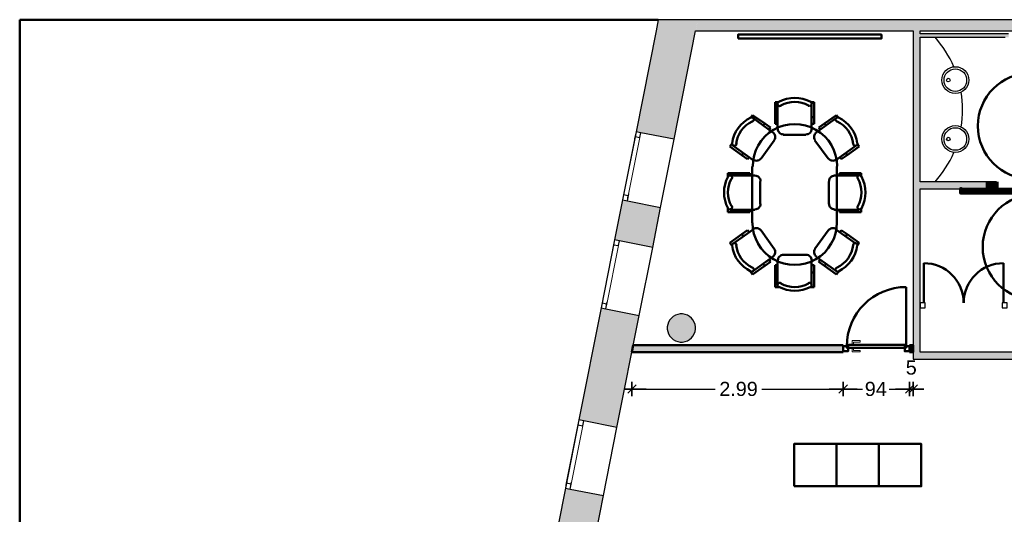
# Model space of a CAD drawing. Header units: metres. Extents: x -1 to 430, y -6 to 31.
# Tile 3 of 11: x 392 to 406, y 21 to 28. Entities that reach past the tile are written whole.
import ezdxf

# ---------------------------------------------------------------- set-up
doc = ezdxf.new("R2010")
doc.units = ezdxf.units.M
doc.header["$PDMODE"] = 65
for name, pattern in [('CONTINUA', [0]), ('PUNKT', [6.35, 0, -6.35]), ('VERDECKT', [9.525, 6.35, -3.175])]:
    doc.linetypes.add(name, pattern=pattern)
for name, color, linetype, lineweight in [('3D P4 MURS', 7, 'CONTINUA', 25), ('3D P4 MURS NOUS', 7, 'CONTINUA', 25), ('3D P4 PILAR', 7, 'CONTINUA', 25), ('P4 ESCALES 2D', 7, 'CONTINUA', 25), ('P4 MAMPARES', 7, 'CONTINUA', 25), ('P4 MOBLES', 7, 'CONTINUA', 25)]:
    doc.layers.add(name, color=color, linetype=linetype, lineweight=lineweight)
doc.styles.add('ARIAL', font='arial.ttf')
doc.dimstyles.new('DIMSTYLE_2', dxfattribs={"dimtxt": 0.2, "dimasz": 0.2, "dimexe": 0, "dimexo": 1e-06, "dimgap": 0.1, "dimtad": 0, "dimrnd": 0.01, "dimzin": 4, "dimdsep": 46, "dimtxsty": 'ARIAL', "dimblk1": 'ALL_ML_STRICH', "dimblk2": 'ALL_ML_STRICH', "dimsah": 1, "dimcen": 0, "dimse1": 1, "dimse2": 1, "dimclrd": 2, "dimclre": 2, "dimclrt": 2, "dimadec": 0, "dimazin": 0, "dimtfac": 1, "dimtdec": 0, "dimtix": 1, "dimtmove": 2, "dimatfit": 3, "dimfxl": 0, "dimtzin": 0, "dimlwd": 0, "dimlwe": 35, "dimarcsym": 0})
doc.dimstyles.new('DIMSTYLE_3', dxfattribs={"dimtxt": 0.2, "dimasz": 0.2, "dimexe": 0, "dimexo": 1e-06, "dimgap": 0.1, "dimtad": 0, "dimdec": 0, "dimlfac": 100, "dimrnd": 1, "dimzin": 4, "dimdsep": 46, "dimtxsty": 'ARIAL', "dimblk1": 'ALL_ML_STRICH', "dimblk2": 'ALL_ML_STRICH', "dimsah": 1, "dimcen": 0, "dimse1": 1, "dimse2": 1, "dimclrd": 2, "dimclre": 2, "dimclrt": 2, "dimadec": 0, "dimazin": 0, "dimtfac": 1, "dimtdec": 0, "dimtix": 1, "dimtmove": 2, "dimatfit": 3, "dimfxl": 0, "dimtzin": 0, "dimlwd": 0, "dimlwe": 35, "dimarcsym": 0})
doc.dimstyles.new('DIMSTYLE_4', dxfattribs={"dimtxt": 0.2, "dimasz": 0.2, "dimexe": 0, "dimexo": 1e-06, "dimgap": 0.1, "dimtad": 2, "dimdec": 0, "dimlfac": 100, "dimrnd": 1, "dimzin": 4, "dimdsep": 46, "dimtxsty": 'ARIAL', "dimblk1": 'ALL_ML_STRICH', "dimblk2": 'ALL_ML_STRICH', "dimsah": 1, "dimcen": 0, "dimse1": 1, "dimse2": 1, "dimclrd": 2, "dimclre": 2, "dimclrt": 2, "dimadec": 0, "dimazin": 0, "dimtfac": 1, "dimtdec": 0, "dimtix": 1, "dimtmove": 2, "dimatfit": 3, "dimfxl": 0, "dimtvp": 1.2, "dimtzin": 0, "dimlwd": 0, "dimlwe": 35, "dimarcsym": 0})

# ---------------------------------------------------------------- blocks, each defined once
blk = doc.blocks.new('_CLOSEDFILLED')
at = {"color": 0, "linetype": 'ByBlock', "lineweight": -2}
blk.add_solid([(-1, 0), (0, 0), (-1, 0)], dxfattribs=at)
blk = doc.blocks.new('OBJETO_COMPLEJO_1')
at = {"layer": 'P4 MOBLES', "color": 202, "linetype": 'CONTINUA', "lineweight": 50, "transparency": 33554687}
for p, q in [((402.435, 27.059), (402.384, 27.059)), ((402.384, 27.059), (402.384, 26.848)), ((402.418, 27.034), (402.418, 26.678)), ((402.884, 27.059), (402.935, 27.059)), ((402.897, 26.678), (402.897, 27.034)), ((402.935, 27.059), (402.935, 26.848)), ((402.033, 26.839), (402.063, 26.877)), ((402.063, 26.877), (402.236, 26.759)), ((402.35, 26.628), (402.067, 26.835)), ((402.236, 26.759), (402.215, 26.729)), ((402.236, 26.759), (402.317, 26.699)), ((402.384, 26.848), (402.418, 26.848)), ((402.384, 26.848), (402.384, 26.75)), ((402.935, 26.848), (402.897, 26.848)), ((402.935, 26.848), (402.935, 26.75)), ((402.964, 26.628), (403.252, 26.835)), ((403.083, 26.759), (403.002, 26.699)), ((403.252, 26.877), (403.083, 26.759)), ((403.083, 26.759), (403.104, 26.729)), ((403.282, 26.839), (403.252, 26.877)), ((402.317, 26.699), (402.295, 26.67)), ((402.312, 26.695), (402.3, 26.674)), ((402.384, 26.75), (402.418, 26.75)), ((402.935, 26.75), (402.897, 26.75)), ((402.93, 26.75), (402.905, 26.75)), ((403.002, 26.699), (403.019, 26.67)), ((403.002, 26.695), (403.019, 26.674)), ((401.775, 26.475), (401.745, 26.433)), ((402.185, 26.259), (402.372, 26.517)), ((402.499, 26.598), (402.82, 26.598)), ((403.134, 26.259), (402.947, 26.517)), ((403.544, 26.475), (403.574, 26.433)), ((401.745, 26.433), (401.914, 26.31)), ((401.787, 26.445), (402.071, 26.238)), ((401.914, 26.31), (401.936, 26.34)), ((403.532, 26.445), (403.244, 26.238)), ((403.405, 26.31), (403.383, 26.34)), ((403.574, 26.433), (403.405, 26.31)), ((401.914, 26.31), (401.995, 26.251)), ((401.995, 26.251), (402.016, 26.28)), ((403.32, 26.251), (403.303, 26.28)), ((403.405, 26.31), (403.32, 26.251)), ((402.058, 26.149), (402.058, 25.349)), ((403.256, 25.349), (403.256, 26.149)), ((401.715, 26.001), (401.715, 26.052)), ((401.715, 26.052), (401.923, 26.052)), ((402.096, 26.018), (401.741, 26.018)), ((401.923, 26.052), (401.923, 26.018)), ((401.923, 26.052), (402.025, 26.052)), ((402.025, 26.052), (402.025, 26.018)), ((402.025, 26.048), (402.025, 26.022)), ((402.173, 25.616), (402.173, 25.937)), ((403.142, 25.616), (403.142, 25.937)), ((403.222, 26.018), (403.574, 26.018)), ((403.392, 26.052), (403.294, 26.052)), ((403.294, 26.052), (403.294, 26.018)), ((403.294, 26.048), (403.294, 26.022)), ((403.392, 26.052), (403.392, 26.018)), ((403.603, 26.052), (403.392, 26.052)), ((403.603, 26.001), (403.603, 26.052)), ((401.715, 25.552), (401.715, 25.501)), ((401.715, 25.501), (401.923, 25.501)), ((401.741, 25.535), (402.096, 25.535)), ((401.923, 25.501), (401.923, 25.535)), ((401.923, 25.501), (402.025, 25.501)), ((402.025, 25.501), (402.025, 25.535)), ((403.574, 25.535), (403.222, 25.535)), ((403.294, 25.501), (403.294, 25.535)), ((403.392, 25.501), (403.294, 25.501)), ((403.392, 25.501), (403.392, 25.535)), ((403.603, 25.501), (403.392, 25.501)), ((403.603, 25.552), (403.603, 25.501)), ((401.787, 25.053), (402.071, 25.256)), ((401.914, 25.188), (401.995, 25.247)), ((401.995, 25.247), (402.016, 25.218)), ((402.185, 25.239), (402.372, 24.981)), ((403.134, 25.239), (402.947, 24.981)), ((403.532, 25.053), (403.244, 25.256)), ((403.32, 25.247), (403.303, 25.218)), ((403.405, 25.188), (403.32, 25.247)), ((401.745, 25.065), (401.914, 25.188)), ((401.914, 25.188), (401.936, 25.159)), ((403.405, 25.188), (403.383, 25.159)), ((403.574, 25.065), (403.405, 25.188)), ((401.775, 25.023), (401.745, 25.065)), ((403.544, 25.023), (403.574, 25.065)), ((402.35, 24.867), (402.067, 24.663)), ((402.317, 24.799), (402.295, 24.828)), ((402.312, 24.803), (402.3, 24.824)), ((402.418, 24.464), (402.418, 24.816)), ((402.499, 24.896), (402.82, 24.896)), ((402.897, 24.816), (402.897, 24.464)), ((402.964, 24.867), (403.252, 24.663)), ((403.002, 24.799), (403.019, 24.828)), ((403.002, 24.803), (403.019, 24.824)), ((402.063, 24.617), (402.236, 24.74)), ((402.236, 24.74), (402.215, 24.769)), ((402.236, 24.74), (402.317, 24.799)), ((402.384, 24.646), (402.384, 24.748)), ((402.384, 24.748), (402.418, 24.748)), ((402.935, 24.748), (402.897, 24.748)), ((402.93, 24.748), (402.905, 24.748)), ((402.935, 24.646), (402.935, 24.748)), ((403.083, 24.74), (403.002, 24.799)), ((403.083, 24.74), (403.104, 24.769)), ((403.252, 24.617), (403.083, 24.74)), ((402.033, 24.659), (402.063, 24.617)), ((402.384, 24.646), (402.418, 24.646)), ((402.384, 24.439), (402.384, 24.646)), ((402.935, 24.646), (402.897, 24.646)), ((402.935, 24.439), (402.935, 24.646)), ((403.282, 24.659), (403.252, 24.617)), ((402.435, 24.439), (402.384, 24.439)), ((402.884, 24.439), (402.935, 24.439))]:
    blk.add_line(p, q, dxfattribs=at)
for points in [[(402.435, 27.064), (402.431, 27.061), (402.428, 27.059), (402.425, 27.056), (402.423, 27.052), (402.421, 27.048), (402.419, 27.044), (402.418, 27.04), (402.418, 27.036), (402.418, 27.032), (402.419, 27.027), (402.421, 27.024), (402.423, 27.02), (402.425, 27.016), (402.428, 27.013), (402.431, 27.01), (402.435, 27.008), (402.439, 27.006), (402.443, 27.005), (402.447, 27.004), (402.451, 27.004), (402.455, 27.005), (402.459, 27.006), (402.463, 27.007), (402.467, 27.009)], [(402.852, 27.009), (402.856, 27.007), (402.86, 27.006), (402.864, 27.005), (402.868, 27.004), (402.872, 27.004), (402.876, 27.005), (402.88, 27.006), (402.884, 27.008), (402.888, 27.01), (402.891, 27.013), (402.894, 27.016), (402.896, 27.019), (402.898, 27.023), (402.899, 27.027), (402.9, 27.031), (402.901, 27.035), (402.901, 27.04), (402.9, 27.044), (402.899, 27.048), (402.897, 27.051), (402.895, 27.055), (402.892, 27.058), (402.889, 27.061), (402.885, 27.063)], [(402.06, 26.783), (402.064, 26.785), (402.067, 26.787), (402.071, 26.79), (402.073, 26.793), (402.076, 26.796), (402.078, 26.8), (402.079, 26.804), (402.08, 26.808), (402.08, 26.813), (402.08, 26.817), (402.079, 26.821), (402.078, 26.825), (402.076, 26.829), (402.073, 26.832), (402.071, 26.835), (402.067, 26.838), (402.064, 26.84), (402.06, 26.842), (402.056, 26.843), (402.052, 26.844), (402.048, 26.844), (402.044, 26.844), (402.04, 26.843), (402.036, 26.842)], [(403.285, 26.842), (403.281, 26.843), (403.276, 26.844), (403.272, 26.844), (403.268, 26.844), (403.264, 26.843), (403.26, 26.842), (403.256, 26.84), (403.253, 26.838), (403.249, 26.835), (403.247, 26.832), (403.244, 26.829), (403.243, 26.825), (403.241, 26.821), (403.24, 26.817), (403.24, 26.813), (403.24, 26.808), (403.241, 26.804), (403.243, 26.8), (403.244, 26.796), (403.247, 26.793), (403.25, 26.79), (403.253, 26.787), (403.256, 26.785), (403.26, 26.783)], [(402.37, 26.521), (402.378, 26.535), (402.383, 26.55), (402.385, 26.565), (402.384, 26.58), (402.38, 26.594), (402.373, 26.608), (402.364, 26.62), (402.352, 26.631)], [(402.422, 26.68), (402.424, 26.665), (402.429, 26.65), (402.436, 26.637), (402.445, 26.625), (402.457, 26.615), (402.47, 26.608), (402.485, 26.604), (402.501, 26.602)], [(402.822, 26.602), (402.838, 26.604), (402.853, 26.608), (402.866, 26.615), (402.878, 26.625), (402.887, 26.637), (402.895, 26.65), (402.899, 26.665), (402.901, 26.68)], [(402.968, 26.631), (402.956, 26.62), (402.947, 26.608), (402.94, 26.594), (402.936, 26.58), (402.935, 26.565), (402.937, 26.55), (402.942, 26.535), (402.95, 26.521)], [(401.776, 26.478), (401.775, 26.473), (401.776, 26.469), (401.777, 26.465), (401.778, 26.461), (401.78, 26.457), (401.782, 26.454), (401.785, 26.451), (401.789, 26.448), (401.792, 26.446), (401.796, 26.444), (401.8, 26.443), (401.804, 26.442), (401.809, 26.442), (401.813, 26.443), (401.817, 26.444), (401.821, 26.445), (401.825, 26.447), (401.828, 26.45), (401.831, 26.453), (401.833, 26.456), (401.836, 26.46), (401.837, 26.464), (401.838, 26.468), (401.839, 26.472)], [(403.486, 26.472), (403.486, 26.468), (403.487, 26.464), (403.489, 26.46), (403.491, 26.456), (403.493, 26.453), (403.496, 26.45), (403.5, 26.447), (403.504, 26.445), (403.508, 26.444), (403.512, 26.443), (403.516, 26.442), (403.52, 26.442), (403.524, 26.443), (403.528, 26.444), (403.532, 26.446), (403.536, 26.448), (403.539, 26.451), (403.542, 26.454), (403.544, 26.457), (403.546, 26.461), (403.548, 26.465), (403.549, 26.469), (403.549, 26.473), (403.549, 26.478)], [(402.075, 26.245), (402.088, 26.237), (402.103, 26.232), (402.118, 26.23), (402.133, 26.231), (402.148, 26.235), (402.161, 26.242), (402.173, 26.251), (402.184, 26.263)], [(403.136, 26.263), (403.147, 26.251), (403.159, 26.242), (403.173, 26.235), (403.187, 26.231), (403.202, 26.23), (403.217, 26.232), (403.232, 26.237), (403.245, 26.245)], [(401.77, 25.974), (401.772, 25.978), (401.774, 25.982), (401.775, 25.986), (401.775, 25.99), (401.775, 25.994), (401.775, 25.998), (401.773, 26.002), (401.772, 26.006), (401.769, 26.01), (401.767, 26.013), (401.764, 26.016), (401.76, 26.018), (401.757, 26.02), (401.753, 26.022), (401.748, 26.023), (401.744, 26.023), (401.74, 26.023), (401.736, 26.022), (401.732, 26.021), (401.728, 26.019), (401.725, 26.017), (401.721, 26.014), (401.719, 26.011), (401.716, 26.007)], [(402.177, 25.94), (402.176, 25.956), (402.171, 25.971), (402.164, 25.984), (402.155, 25.996), (402.143, 26.005), (402.13, 26.013), (402.115, 26.017), (402.099, 26.019)], [(403.225, 26.019), (403.209, 26.017), (403.195, 26.013), (403.181, 26.005), (403.17, 25.996), (403.16, 25.984), (403.153, 25.971), (403.148, 25.956), (403.147, 25.94)], [(403.608, 26.007), (403.606, 26.011), (403.603, 26.014), (403.6, 26.017), (403.596, 26.019), (403.593, 26.021), (403.589, 26.022), (403.584, 26.023), (403.58, 26.023), (403.576, 26.023), (403.572, 26.022), (403.568, 26.02), (403.564, 26.018), (403.561, 26.016), (403.558, 26.013), (403.555, 26.01), (403.553, 26.006), (403.551, 26.002), (403.55, 25.998), (403.549, 25.994), (403.549, 25.99), (403.55, 25.986), (403.551, 25.982), (403.552, 25.978), (403.554, 25.974)], [(401.716, 25.557), (401.718, 25.553), (401.721, 25.55), (401.724, 25.547), (401.727, 25.545), (401.731, 25.543), (401.735, 25.542), (401.739, 25.541), (401.744, 25.54), (401.748, 25.541), (401.752, 25.542), (401.756, 25.543), (401.76, 25.545), (401.763, 25.547), (401.766, 25.55), (401.769, 25.553), (401.771, 25.557), (401.773, 25.561), (401.774, 25.565), (401.775, 25.569), (401.775, 25.573), (401.775, 25.577), (401.774, 25.582), (401.772, 25.586), (401.77, 25.589)], [(402.099, 25.54), (402.115, 25.542), (402.13, 25.547), (402.143, 25.554), (402.155, 25.563), (402.164, 25.575), (402.171, 25.588), (402.176, 25.603), (402.177, 25.619)], [(403.147, 25.619), (403.148, 25.603), (403.153, 25.588), (403.16, 25.575), (403.17, 25.563), (403.181, 25.554), (403.195, 25.547), (403.209, 25.542), (403.225, 25.54)], [(403.554, 25.589), (403.552, 25.586), (403.55, 25.582), (403.55, 25.577), (403.549, 25.573), (403.549, 25.569), (403.55, 25.565), (403.551, 25.561), (403.553, 25.557), (403.555, 25.553), (403.558, 25.55), (403.561, 25.547), (403.565, 25.545), (403.568, 25.543), (403.572, 25.542), (403.576, 25.541), (403.581, 25.54), (403.585, 25.541), (403.589, 25.542), (403.593, 25.543), (403.597, 25.545), (403.6, 25.547), (403.604, 25.55), (403.606, 25.553), (403.609, 25.557)], [(402.184, 25.241), (402.173, 25.253), (402.161, 25.262), (402.148, 25.269), (402.133, 25.273), (402.118, 25.274), (402.103, 25.272), (402.088, 25.267), (402.075, 25.259)], [(403.245, 25.259), (403.232, 25.267), (403.217, 25.272), (403.202, 25.274), (403.187, 25.273), (403.173, 25.269), (403.159, 25.262), (403.147, 25.253), (403.136, 25.241)], [(401.839, 25.032), (401.838, 25.036), (401.837, 25.04), (401.836, 25.044), (401.833, 25.048), (401.831, 25.051), (401.828, 25.054), (401.825, 25.057), (401.821, 25.059), (401.817, 25.06), (401.813, 25.062), (401.809, 25.062), (401.804, 25.062), (401.8, 25.061), (401.796, 25.06), (401.792, 25.058), (401.789, 25.056), (401.785, 25.053), (401.782, 25.05), (401.78, 25.047), (401.778, 25.043), (401.777, 25.039), (401.776, 25.035), (401.775, 25.031), (401.776, 25.027)], [(402.352, 24.874), (402.364, 24.884), (402.373, 24.896), (402.38, 24.91), (402.384, 24.924), (402.385, 24.939), (402.383, 24.954), (402.378, 24.969), (402.37, 24.983)], [(402.95, 24.983), (402.942, 24.969), (402.937, 24.954), (402.935, 24.939), (402.936, 24.924), (402.94, 24.91), (402.947, 24.896), (402.956, 24.884), (402.968, 24.874)], [(403.549, 25.027), (403.549, 25.031), (403.549, 25.035), (403.548, 25.039), (403.546, 25.043), (403.544, 25.047), (403.542, 25.05), (403.539, 25.053), (403.536, 25.056), (403.532, 25.058), (403.528, 25.06), (403.524, 25.061), (403.52, 25.062), (403.516, 25.062), (403.512, 25.062), (403.508, 25.06), (403.504, 25.059), (403.5, 25.057), (403.496, 25.054), (403.493, 25.051), (403.491, 25.048), (403.489, 25.044), (403.487, 25.04), (403.486, 25.036), (403.486, 25.032)], [(402.501, 24.897), (402.486, 24.895), (402.471, 24.891), (402.458, 24.884), (402.446, 24.874), (402.436, 24.862), (402.429, 24.849), (402.425, 24.834), (402.423, 24.819)], [(402.901, 24.819), (402.9, 24.834), (402.895, 24.849), (402.888, 24.862), (402.878, 24.874), (402.867, 24.884), (402.854, 24.891), (402.839, 24.895), (402.823, 24.897)], [(402.036, 24.658), (402.04, 24.657), (402.044, 24.656), (402.048, 24.656), (402.052, 24.656), (402.056, 24.657), (402.06, 24.658), (402.064, 24.66), (402.067, 24.662), (402.071, 24.665), (402.073, 24.668), (402.076, 24.671), (402.078, 24.675), (402.079, 24.679), (402.08, 24.683), (402.08, 24.687), (402.08, 24.692), (402.079, 24.696), (402.078, 24.7), (402.076, 24.703), (402.073, 24.707), (402.071, 24.71), (402.067, 24.713), (402.064, 24.715), (402.06, 24.717)], [(403.26, 24.717), (403.256, 24.715), (403.253, 24.713), (403.25, 24.71), (403.247, 24.707), (403.244, 24.703), (403.243, 24.7), (403.241, 24.696), (403.24, 24.692), (403.24, 24.687), (403.24, 24.683), (403.241, 24.679), (403.243, 24.675), (403.244, 24.671), (403.247, 24.668), (403.249, 24.665), (403.253, 24.662), (403.256, 24.66), (403.26, 24.658), (403.264, 24.657), (403.268, 24.656), (403.272, 24.656), (403.276, 24.656), (403.281, 24.657), (403.285, 24.658)], [(402.468, 24.494), (402.464, 24.496), (402.46, 24.498), (402.456, 24.499), (402.452, 24.499), (402.447, 24.499), (402.443, 24.498), (402.439, 24.497), (402.435, 24.495), (402.432, 24.493), (402.428, 24.49), (402.426, 24.487), (402.423, 24.483), (402.421, 24.48), (402.42, 24.476), (402.419, 24.472), (402.419, 24.467), (402.419, 24.463), (402.42, 24.459), (402.421, 24.455), (402.423, 24.451), (402.426, 24.448), (402.428, 24.445), (402.432, 24.442), (402.435, 24.439)], [(402.886, 24.44), (402.889, 24.442), (402.892, 24.445), (402.895, 24.448), (402.897, 24.452), (402.899, 24.456), (402.9, 24.46), (402.901, 24.464), (402.901, 24.468), (402.901, 24.472), (402.9, 24.476), (402.899, 24.48), (402.897, 24.484), (402.894, 24.487), (402.891, 24.49), (402.888, 24.493), (402.885, 24.495), (402.881, 24.497), (402.877, 24.498), (402.872, 24.499), (402.868, 24.499), (402.864, 24.499), (402.86, 24.498), (402.856, 24.496), (402.852, 24.494)]]:
    blk.add_lwpolyline(points, dxfattribs=at)
for centre, radius, start, end in [((402.662, 26.643), 0.476, 61.7023, 118.3113), ((402.662, 26.668), 0.396, 60.4539, 119.5628), ((402.247, 26.415), 0.476, 116.0323, 172.6407), ((402.226, 26.427), 0.396, 114.7831, 173.8916), ((403.094, 26.427), 0.396, 6.118, 65.2272), ((403.073, 26.415), 0.476, 7.3672, 63.9757), ((402.663, 26.152), 0.597, 359.9253, 180.436), ((402.137, 25.78), 0.476, 151.7024, 208.3107), ((402.112, 25.78), 0.396, 150.4535, 209.5624), ((403.209, 25.78), 0.396, 330.4534, 29.5621), ((403.187, 25.78), 0.476, 331.7029, 28.3112), ((402.66, 25.35), 0.597, 179.9253, 0.4359), ((402.247, 25.089), 0.476, 187.3729, 243.9815), ((402.226, 25.077), 0.396, 186.1239, 245.2332), ((403.094, 25.077), 0.396, 294.7891, 353.8978), ((403.073, 25.089), 0.476, 296.0381, 352.6464), ((402.662, 24.861), 0.476, 241.703, 298.3108), ((402.662, 24.835), 0.396, 240.4539, 299.5628)]:
    blk.add_arc(centre, radius, start, end, dxfattribs=at)
blk = doc.blocks.new('ALL_ML_STRICH')
at = {"color": 0, "linetype": 'ByBlock', "lineweight": -2}
for p, q in [((-1, 0), (0.5, 0)), ((-0.3, -0.3), (0.3, 0.3)), ((0, -0.5), (0, 0.5))]:
    blk.add_line(p, q, dxfattribs=at)
blk = doc.blocks.new('*D55')
at = {"layer": 'DEFPOINTS', "color": 2, "linetype": 'CONTINUA', "lineweight": 35, "transparency": 33554687}
for p in [(400.357, 23.185), (403.347, 23.185), (400.357, 22.995)]:
    blk.add_point(p, dxfattribs=at)
at = {"layer": 'P4 MAMPARES', "color": 2, "linetype": 'CONTINUA', "lineweight": -2, "transparency": 33554687}
for p, q in [((400.357, 22.995), (401.536, 22.995)), ((402.196, 22.995), (403.347, 22.995))]:
    blk.add_line(p, q, dxfattribs=at)
at = {"layer": 'P4 MAMPARES', "color": 2, "linetype": 'CONTINUA', "lineweight": 35, "transparency": 33554687, "xscale": 0.2, "yscale": 0.2, "zscale": 0.2, "rotation": 180}
blk.add_blockref('ALL_ML_STRICH', (400.357, 22.995), dxfattribs=at)
at = {"layer": 'P4 MAMPARES', "color": 2, "linetype": 'CONTINUA', "lineweight": 35, "transparency": 33554687, "xscale": 0.2, "yscale": 0.2, "zscale": 0.2}
blk.add_blockref('ALL_ML_STRICH', (403.347, 22.995), dxfattribs=at)
at = {"layer": 'P4 MAMPARES', "color": 2, "linetype": 'CONTINUA', "lineweight": 35, "transparency": 33554687, "insert": (401.866, 22.995), "char_height": 0.2, "width": 0.8, "attachment_point": 5, "style": 'ARIAL'}
blk.add_mtext('\\A1;{\\A1;{2.99\\H0.132000;\\S^ ;}}', dxfattribs=at)
blk = doc.blocks.new('*D56')
at = {"layer": 'DEFPOINTS', "color": 2, "linetype": 'CONTINUA', "lineweight": 35, "transparency": 33554687}
for p in [(403.347, 23.185), (404.287, 23.185), (403.347, 22.995)]:
    blk.add_point(p, dxfattribs=at)
at = {"layer": 'P4 MAMPARES', "color": 2, "linetype": 'CONTINUA', "lineweight": -2, "transparency": 33554687}
for p, q in [((403.347, 22.995), (403.618, 22.995)), ((403.998, 22.995), (404.287, 22.995))]:
    blk.add_line(p, q, dxfattribs=at)
at = {"layer": 'P4 MAMPARES', "color": 2, "linetype": 'CONTINUA', "lineweight": 35, "transparency": 33554687, "xscale": 0.2, "yscale": 0.2, "zscale": 0.2, "rotation": 180}
blk.add_blockref('ALL_ML_STRICH', (403.347, 22.995), dxfattribs=at)
at = {"layer": 'P4 MAMPARES', "color": 2, "linetype": 'CONTINUA', "lineweight": 35, "transparency": 33554687, "xscale": 0.2, "yscale": 0.2, "zscale": 0.2}
blk.add_blockref('ALL_ML_STRICH', (404.287, 22.995), dxfattribs=at)
at = {"layer": 'P4 MAMPARES', "color": 2, "linetype": 'CONTINUA', "lineweight": 35, "transparency": 33554687, "insert": (403.808, 22.995), "char_height": 0.2, "width": 0.4, "attachment_point": 5, "style": 'ARIAL'}
blk.add_mtext('\\A1;{94}', dxfattribs=at)
blk = doc.blocks.new('*D57')
at = {"layer": 'DEFPOINTS', "color": 2, "linetype": 'CONTINUA', "lineweight": 35, "transparency": 33554687}
for p in [(404.287, 23.185), (404.287, 22.995), (404.337, 23.089)]:
    blk.add_point(p, dxfattribs=at)
at = {"layer": 'P4 MAMPARES', "color": 2, "linetype": 'CONTINUA', "lineweight": -2, "transparency": 33554687}
blk.add_line((404.287, 22.995), (404.337, 22.995), dxfattribs=at)
at = {"layer": 'P4 MAMPARES', "color": 2, "linetype": 'CONTINUA', "lineweight": 35, "transparency": 33554687, "xscale": 0.2, "yscale": 0.2, "zscale": 0.2}
blk.add_blockref('ALL_ML_STRICH', (404.337, 22.995), dxfattribs=at)
at = {"layer": 'P4 MAMPARES', "color": 2, "linetype": 'CONTINUA', "lineweight": 35, "transparency": 33554687, "xscale": 0.2, "yscale": 0.2, "zscale": 0.2, "rotation": 180}
blk.add_blockref('ALL_ML_STRICH', (404.287, 22.995), dxfattribs=at)
at = {"layer": 'P4 MAMPARES', "color": 2, "linetype": 'CONTINUA', "lineweight": 35, "transparency": 33554687, "insert": (404.31, 23.298), "char_height": 0.2, "width": 0.2, "attachment_point": 5, "style": 'ARIAL'}
blk.add_mtext('\\A1;{5}', dxfattribs=at)

msp = doc.modelspace()

# ---------------------------------------------------------------- hatches: boundary and pattern name
at = {"layer": '3D P4 MURS', "linetype": 'CONTINUA', "lineweight": 18, "true_color": 0xa0a0a0, "transparency": 33554687}
for points in [[(400.698, 28.068), (400.415, 26.64), (400.955, 26.533), (401.29, 28.228), (400.73, 28.228)], [(426.846, 28.228), (401.29, 28.228), (401.259, 28.068), (426.813, 28.068)], [(404.437, 23.519), (404.437, 28.068), (404.337, 28.068), (404.337, 23.519)], [(404.437, 27.979), (405.687, 27.979), (405.687, 28.029), (404.437, 28.029)], [(404.437, 25.829), (405.373, 25.829), (405.373, 25.929), (404.437, 25.929)], [(400.224, 25.675), (400.112, 25.108), (400.651, 25.001), (400.763, 25.568)], [(399.606, 22.556), (400.145, 22.449), (400.46, 24.037), (399.92, 24.143)], [(404.337, 23.419), (406.177, 23.419), (406.177, 23.519), (404.337, 23.519)], [(399.311, 21.065), (399.85, 20.958), (399.954, 21.484), (399.415, 21.591)]]:
    msp.add_hatch(color=253, dxfattribs=at).paths.add_polyline_path(points)
at = {"layer": '3D P4 MURS NOUS', "linetype": 'CONTINUA', "lineweight": 18, "transparency": 33554687}
msp.add_hatch(color=2, dxfattribs=at).paths.add_polyline_path([(405.373, 25.829), (405.515, 25.829), (405.515, 25.929), (405.373, 25.929)])
at = {"layer": '3D P4 PILAR', "linetype": 'CONTINUA', "lineweight": 18, "transparency": 33554687}
msp.add_hatch(color=9, dxfattribs=at).paths.add_polyline_path([(401.074, 24.059), (401.04, 24.059), (401.005, 24.053), (400.972, 24.041), (400.942, 24.024), (400.915, 24.001), (400.893, 23.974), (400.875, 23.944), (400.863, 23.911), (400.857, 23.877), (400.857, 23.842), (400.863, 23.808), (400.875, 23.775), (400.893, 23.744), (400.915, 23.718), (400.942, 23.695), (400.972, 23.678), (401.005, 23.666), (401.04, 23.66), (401.074, 23.66), (401.109, 23.666), (401.142, 23.678), (401.172, 23.695), (401.199, 23.718), (401.221, 23.744), (401.239, 23.775), (401.251, 23.808), (401.257, 23.842), (401.257, 23.877), (401.251, 23.911), (401.239, 23.944), (401.221, 23.974), (401.199, 24.001), (401.172, 24.024), (401.142, 24.041), (401.109, 24.053)])
at = {"layer": 'P4 MAMPARES', "linetype": 'VERDECKT', "lineweight": 25, "transparency": 33554687}
for points in [[(403.347, 23.615), (400.376, 23.615), (400.357, 23.515), (403.347, 23.515)], [(404.337, 23.515), (404.337, 23.615), (404.287, 23.615), (404.287, 23.515)]]:
    msp.add_hatch(color=180, dxfattribs=at).paths.add_polyline_path(points)

# ---------------------------------------------------------------- linework, layer by layer
at = {"layer": '3D P4 MURS', "color": 7, "linetype": 'CONTINUA', "lineweight": 25, "transparency": 33554687}
for p, q in [((400.73, 28.228), (400.698, 28.068)), ((401.29, 28.228), (400.73, 28.228)), ((426.846, 28.228), (401.29, 28.228)), ((400.698, 28.068), (400.415, 26.64)), ((400.955, 26.533), (401.259, 28.068)), ((401.259, 28.068), (404.337, 28.068)), ((404.337, 28.068), (404.337, 23.519)), ((404.437, 28.029), (404.437, 28.068)), ((404.437, 28.068), (408.887, 28.068)), ((405.687, 28.029), (404.437, 28.029)), ((404.437, 27.979), (405.637, 27.979)), ((404.437, 25.929), (404.437, 27.979)), ((400.415, 26.64), (400.224, 25.675)), ((400.484, 26.626), (400.415, 26.64)), ((400.955, 26.533), (400.484, 26.626)), ((400.763, 25.568), (400.955, 26.533)), ((405.373, 25.929), (404.437, 25.929)), ((405.373, 25.829), (405.373, 25.929)), ((404.437, 25.829), (405.373, 25.829)), ((404.437, 24.229), (404.437, 25.829)), ((400.224, 25.675), (400.112, 25.108)), ((400.224, 25.675), (400.293, 25.662)), ((400.293, 25.662), (400.763, 25.568)), ((400.651, 25.001), (400.763, 25.568)), ((400.112, 25.108), (399.92, 24.143)), ((400.18, 25.095), (400.112, 25.108)), ((400.651, 25.001), (400.18, 25.095)), ((400.46, 24.037), (400.651, 25.001)), ((399.92, 24.143), (399.606, 22.556)), ((399.92, 24.143), (399.989, 24.13)), ((399.989, 24.13), (400.46, 24.037)), ((404.437, 24.129), (404.437, 24.229)), ((404.437, 23.519), (404.437, 24.129)), ((400.145, 22.449), (400.46, 24.037)), ((404.337, 23.519), (404.337, 23.419)), ((404.337, 23.419), (406.177, 23.419)), ((406.077, 23.519), (404.437, 23.519)), ((399.606, 22.556), (399.415, 21.591)), ((399.675, 22.542), (399.606, 22.556)), ((400.145, 22.449), (399.675, 22.542)), ((399.954, 21.484), (400.145, 22.449)), ((399.415, 21.591), (399.311, 21.065)), ((399.415, 21.591), (399.483, 21.578)), ((399.483, 21.578), (399.954, 21.484)), ((399.85, 20.958), (399.954, 21.484))]:
    msp.add_line(p, q, dxfattribs=at)
at = {"layer": '3D P4 MURS', "color": 7, "linetype": 'PUNKT', "lineweight": 25, "transparency": 33554687}
for p, q in [((400.415, 26.64), (400.224, 25.675)), ((400.293, 25.662), (400.484, 26.626)), ((400.484, 26.626), (400.415, 26.64)), ((400.224, 25.675), (400.293, 25.662)), ((400.112, 25.108), (399.92, 24.143)), ((399.989, 24.13), (400.18, 25.095)), ((400.18, 25.095), (400.112, 25.108)), ((399.92, 24.143), (399.989, 24.13)), ((399.606, 22.556), (399.415, 21.591)), ((399.483, 21.578), (399.675, 22.542)), ((399.675, 22.542), (399.606, 22.556)), ((399.415, 21.591), (399.483, 21.578))]:
    msp.add_line(p, q, dxfattribs=at)
at = {"layer": '3D P4 MURS', "color": 202, "linetype": 'CONTINUA', "lineweight": 50, "transparency": 33554687}
for p, q in [((404.487, 24.214), (404.487, 24.779)), ((405.617, 24.214), (405.617, 24.779))]:
    msp.add_line(p, q, dxfattribs=at)
at = {"layer": '3D P4 MURS', "color": 7, "linetype": 'CONTINUA', "lineweight": 25, "transparency": 33554687}
for points in [[(400.415, 26.64), (400.401, 26.571), (400.47, 26.558), (400.484, 26.626), (400.415, 26.64)], [(400.238, 25.744), (400.224, 25.675), (400.293, 25.662), (400.306, 25.73), (400.238, 25.744)], [(400.112, 25.108), (400.098, 25.04), (400.167, 25.026), (400.18, 25.095), (400.112, 25.108)], [(399.934, 24.212), (399.92, 24.143), (399.989, 24.13), (400.003, 24.198), (399.934, 24.212)], [(404.437, 24.144), (404.507, 24.144), (404.507, 24.214), (404.437, 24.214), (404.437, 24.144)], [(405.597, 24.144), (405.667, 24.144), (405.667, 24.214), (405.597, 24.214), (405.597, 24.144)], [(399.606, 22.556), (399.592, 22.487), (399.661, 22.474), (399.675, 22.542), (399.606, 22.556)], [(399.428, 21.66), (399.415, 21.591), (399.483, 21.578), (399.497, 21.646), (399.428, 21.66)]]:
    msp.add_lwpolyline(points, close=True, dxfattribs=at)
at = {"layer": '3D P4 MURS', "color": 40, "linetype": 'CONTINUA', "lineweight": 18, "transparency": 33554687}
for points in [[(400.401, 26.571), (400.238, 25.744), (400.306, 25.73), (400.47, 26.558), (400.401, 26.571)], [(400.098, 25.04), (399.934, 24.212), (400.003, 24.198), (400.167, 25.026), (400.098, 25.04)], [(399.592, 22.487), (399.428, 21.66), (399.497, 21.646), (399.661, 22.474), (399.592, 22.487)]]:
    msp.add_lwpolyline(points, close=True, dxfattribs=at)
at = {"layer": '3D P4 MURS', "color": 202, "linetype": 'CONTINUA', "lineweight": 50, "transparency": 33554687}
for centre, start, end in [((404.487, 24.214), 0, 90), ((405.617, 24.214), 90, 180)]:
    msp.add_arc(centre, 0.564, start, end, dxfattribs=at)
at = {"layer": '3D P4 MURS NOUS', "color": 7, "linetype": 'CONTINUA', "lineweight": 25, "transparency": 33554687}
for p, q in [((405.515, 25.929), (405.373, 25.929)), ((405.373, 25.929), (405.373, 25.829)), ((405.515, 25.929), (405.515, 25.829)), ((405.373, 25.829), (405.515, 25.829))]:
    msp.add_line(p, q, dxfattribs=at)
at = {"layer": '3D P4 MURS NOUS', "color": 4, "linetype": 'CONTINUA', "lineweight": 50, "transparency": 33554687}
for p, q in [((404.237, 23.62), (404.237, 24.44)), ((400.376, 23.615), (400.357, 23.515)), ((403.347, 23.615), (400.376, 23.615)), ((403.347, 23.615), (403.347, 23.515)), ((404.287, 23.515), (404.287, 23.615)), ((404.337, 23.615), (404.287, 23.615)), ((404.337, 23.515), (404.337, 23.615)), ((400.357, 23.515), (403.347, 23.515)), ((404.287, 23.515), (404.337, 23.515))]:
    msp.add_line(p, q, dxfattribs=at)
at = {"layer": '3D P4 MURS NOUS', "color": 240, "linetype": 'CONTINUA', "lineweight": 140, "transparency": 33554687}
for points in [[(405.515, 25.929), (405.515, 25.879), (405.515, 25.829), (405.515, 25.879), (405.515, 25.929)], [(405.965, 25.819), (405.015, 25.819), (405.015, 25.829), (405.015, 25.779), (405.965, 25.779), (405.965, 25.829), (405.965, 25.819)]]:
    msp.add_lwpolyline(points, close=True, dxfattribs=at)
at = {"layer": '3D P4 MURS NOUS', "color": 4, "linetype": 'CONTINUA', "lineweight": 50, "transparency": 33554687}
for points in [[(403.417, 23.58), (403.397, 23.58), (403.397, 23.6), (403.347, 23.6), (403.347, 23.53), (403.417, 23.53), (403.417, 23.58)], [(403.397, 23.58), (404.237, 23.58), (404.237, 23.6), (404.237, 23.62), (403.397, 23.62), (403.397, 23.6), (403.397, 23.58)], [(404.237, 23.6), (404.237, 23.58), (404.217, 23.58), (404.217, 23.53), (404.287, 23.53), (404.287, 23.6), (404.237, 23.6)]]:
    msp.add_lwpolyline(points, close=True, dxfattribs=at)
at = {"layer": '3D P4 MURS NOUS', "color": 40, "linetype": 'CONTINUA', "lineweight": 18, "transparency": 33554687}
for points in [[(403.457, 23.62), (403.507, 23.62), (403.507, 23.63), (403.457, 23.63), (403.457, 23.62)], [(403.457, 23.57), (403.507, 23.57), (403.507, 23.58), (403.457, 23.58), (403.457, 23.57)], [(403.472, 23.63), (403.492, 23.63), (403.492, 23.66), (403.587, 23.66), (403.587, 23.68), (403.472, 23.68), (403.472, 23.63)], [(403.472, 23.57), (403.492, 23.57), (403.492, 23.54), (403.587, 23.54), (403.587, 23.52), (403.472, 23.52), (403.472, 23.57)]]:
    msp.add_lwpolyline(points, close=True, dxfattribs=at)
at = {"layer": '3D P4 MURS NOUS', "color": 4, "linetype": 'CONTINUA', "lineweight": 50, "transparency": 33554687}
msp.add_arc((404.237, 23.6), 0.84, 90, 180, dxfattribs=at)
at = {"layer": '3D P4 PILAR', "color": 7, "linetype": 'CONTINUA', "lineweight": 25, "transparency": 33554687}
for p, q in [((400.893, 23.974), (400.875, 23.944)), ((400.915, 24.001), (400.893, 23.974)), ((400.942, 24.024), (400.915, 24.001)), ((400.972, 24.041), (400.942, 24.024)), ((401.005, 24.053), (400.972, 24.041)), ((401.04, 24.059), (401.005, 24.053)), ((401.074, 24.059), (401.04, 24.059)), ((401.109, 24.053), (401.074, 24.059)), ((401.142, 24.041), (401.109, 24.053)), ((401.172, 24.024), (401.142, 24.041)), ((401.199, 24.001), (401.172, 24.024)), ((401.221, 23.974), (401.199, 24.001)), ((401.239, 23.944), (401.221, 23.974)), ((400.863, 23.911), (400.857, 23.877)), ((400.857, 23.877), (400.857, 23.842)), ((400.857, 23.842), (400.863, 23.808)), ((400.875, 23.944), (400.863, 23.911)), ((401.251, 23.911), (401.239, 23.944)), ((401.257, 23.877), (401.251, 23.911)), ((401.251, 23.808), (401.257, 23.842)), ((401.257, 23.842), (401.257, 23.877)), ((400.863, 23.808), (400.875, 23.775)), ((400.875, 23.775), (400.893, 23.744)), ((400.893, 23.744), (400.915, 23.718)), ((400.915, 23.718), (400.942, 23.695)), ((400.942, 23.695), (400.972, 23.678)), ((401.142, 23.678), (401.172, 23.695)), ((401.172, 23.695), (401.199, 23.718)), ((401.199, 23.718), (401.221, 23.744)), ((401.221, 23.744), (401.239, 23.775)), ((401.239, 23.775), (401.251, 23.808)), ((400.972, 23.678), (401.005, 23.666)), ((401.005, 23.666), (401.04, 23.66)), ((401.04, 23.66), (401.074, 23.66)), ((401.074, 23.66), (401.109, 23.666)), ((401.109, 23.666), (401.142, 23.678))]:
    msp.add_line(p, q, dxfattribs=at)
at = {"layer": 'P4 ESCALES 2D', "color": 202, "lineweight": 50, "transparency": 33554687}
for p, q in [((391.693, 28.228), (391.693, 12.929)), ((400.73, 28.228), (391.693, 28.228))]:
    msp.add_line(p, q, dxfattribs=at)
at = {"layer": 'P4 ESCALES 2D', "color": 7, "linetype": 'CONTINUA', "lineweight": 25, "transparency": 33554687}
for centre, radius in [((404.934, 27.372), 0.19), ((404.934, 27.372), 0.16), ((404.834, 27.372), 0.025), ((404.934, 26.537), 0.19), ((404.934, 26.537), 0.16), ((404.834, 26.537), 0.025)]:
    msp.add_circle(centre, radius, dxfattribs=at)
at = {"layer": 'P4 ESCALES 2D', "color": 7, "lineweight": 25, "transparency": 33554687}
for start, end in [(23.1734, 41.6624), (350.7731, 9.2269), (318.3376, 336.8266)]:
    msp.add_arc((403.495, 26.954), 1.542, start, end, dxfattribs=at)
at = {"layer": 'P4 MAMPARES', "color": 4, "linetype": 'CONTINUA', "lineweight": 50, "transparency": 33554687}
msp.add_line((404.237, 23.6), (404.237, 24.44), dxfattribs=at)
for points in [[(403.347, 23.53), (403.417, 23.53), (403.417, 23.6), (403.347, 23.6), (403.347, 23.53)], [(404.217, 23.53), (404.287, 23.53), (404.287, 23.6), (404.217, 23.6), (404.217, 23.53)]]:
    msp.add_lwpolyline(points, close=True, dxfattribs=at)
msp.add_arc((404.237, 23.6), 0.84, 90, 180, dxfattribs=at)
at = {"layer": 'P4 MOBLES', "color": 202, "linetype": 'CONTINUA', "lineweight": 50, "transparency": 33554687}
for points in [[(401.859, 27.961), (403.887, 27.961), (403.887, 28.016), (401.859, 28.016), (401.859, 27.961)], [(402.652, 21.617), (402.652, 22.217), (403.252, 22.217), (403.252, 21.617), (402.652, 21.617)], [(403.252, 21.617), (403.252, 22.217), (403.852, 22.217), (403.852, 21.617), (403.252, 21.617)], [(403.852, 21.617), (403.852, 22.217), (404.452, 22.217), (404.452, 21.617), (403.852, 21.617)]]:
    msp.add_lwpolyline(points, close=True, dxfattribs=at)
at = {"layer": 'P4 MOBLES', "color": 202, "linetype": 'VERDECKT', "lineweight": 50, "transparency": 33554687}
for centre in [(406.003, 26.722), (406.071, 25.007)]:
    msp.add_circle(centre, 0.75, dxfattribs=at)

# ---------------------------------------------------------------- block references
at = {"layer": '3D P4 PILAR', "color": 7, "linetype": 'CONTINUA', "lineweight": 25, "transparency": 33554687, "xscale": 0.0002666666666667, "yscale": 0.0002666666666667, "zscale": 0.0002666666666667}
msp.add_blockref('_CLOSEDFILLED', (401.057, 23.859), dxfattribs=at)
at = {"layer": 'P4 MOBLES', "color": 202, "linetype": 'CONTINUA', "lineweight": 50, "transparency": 33554687}
msp.add_blockref('OBJETO_COMPLEJO_1', (0, 0), dxfattribs=at)

# ---------------------------------------------------------------- dimensions: what is measured, and where the dimension line sits
at = {"layer": 'P4 MAMPARES', "color": 2, "linetype": 'CONTINUA', "lineweight": 35, "transparency": 33554687}
for base, p1, p2, dimstyle, picture, middle in [((404.337, 22.995), (404.287, 23.185), (404.337, 23.089), 'DIMSTYLE_4', '*D57', (404.31, 23.298)), ((403.347, 22.995), (400.357, 23.185), (403.347, 23.185), 'DIMSTYLE_2', '*D55', (401.866, 22.995)), ((404.287, 22.995), (403.347, 23.185), (404.287, 23.185), 'DIMSTYLE_3', '*D56', (403.808, 22.995))]:
    dim = msp.add_linear_dim(base=base, p1=p1, p2=p2, dimstyle=dimstyle, override={"dimpost": '<>', "dimclrd": 2, "dimclre": 2, "dimclrt": 2, "dimlwd": 0, "dimlwe": 35}, dxfattribs=at)
    dim.commit()
    dim.dimension.update_dxf_attribs({"geometry": picture, "text_midpoint": middle, "dimtype": 160})

doc.saveas('drawing.dxf')
